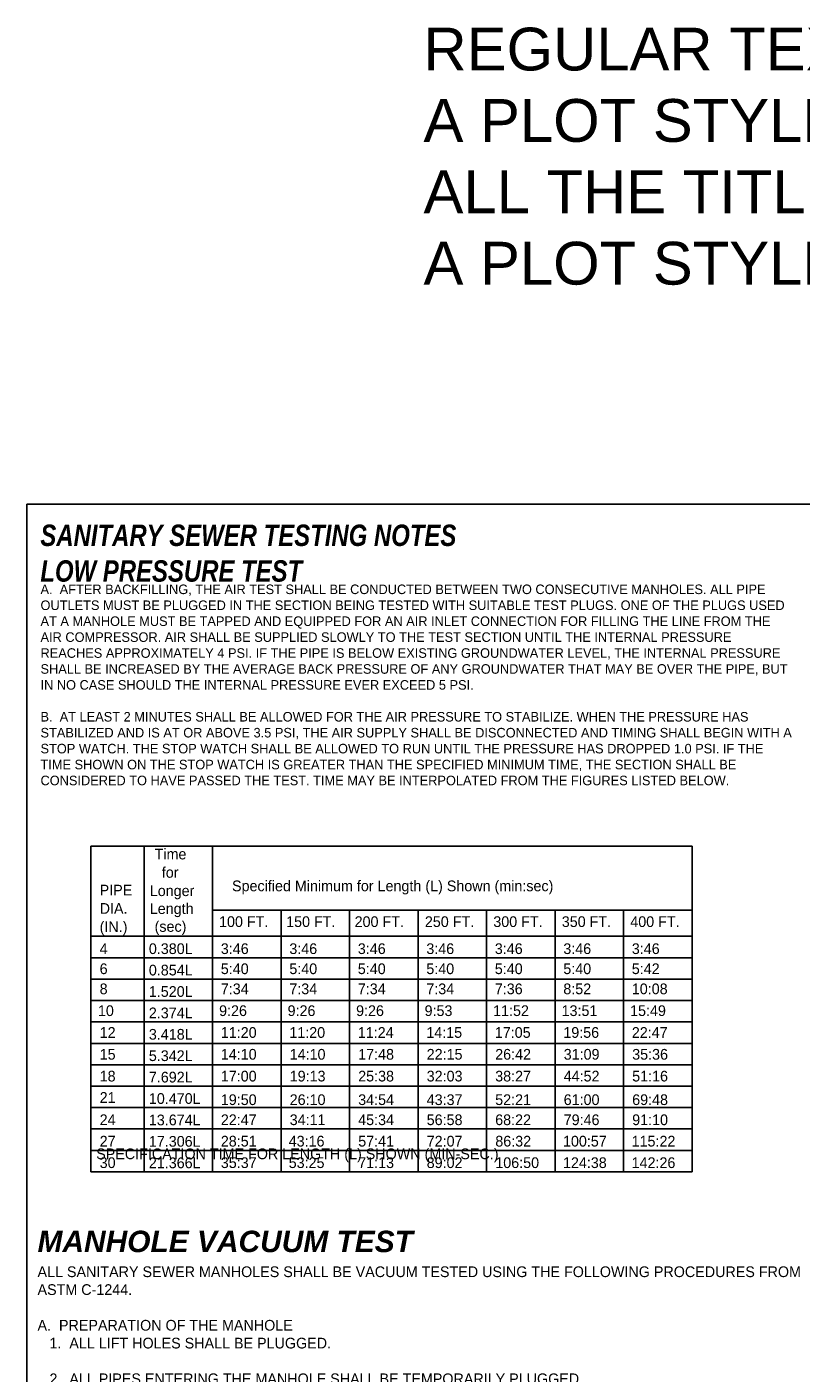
# Model space of a CAD drawing. Header units: feet. Extents: x 6 to 231, y 4 to 30.
# Tile 2 of 67: x 6 to 15, y 14 to 30. Entities that reach past the tile are written whole.
import ezdxf

# ---------------------------------------------------------------- set-up
doc = ezdxf.new("R2010")
doc.units = ezdxf.units.FT
doc.header["$MEASUREMENT"] = 0
doc.layers.add('COLUMNS', color=6, linetype='Continuous', plot=False)
doc.layers.add('SH_Data', color=7, linetype='Continuous')
doc.layers.add('text', color=9, linetype='Continuous')
doc.styles.add('Slanted-Normal', font='font31.shx', dxfattribs={"height": 0.14})
doc.styles.get("Standard").update_dxf_attribs({"font": 'arial.ttf'})

msp = doc.modelspace()

# ---------------------------------------------------------------- linework, layer by layer
at = {"layer": 'COLUMNS'}
msp.add_lwpolyline([(6.09752, 3.62445), (6.09752, 24.37445), (36.47252, 24.37445), (36.47252, 3.62445)], close=True, dxfattribs=at)
at = {"layer": 'text', "color": 3}
for p, q in [((6.84425, 20.38325), (13.86531, 20.38325)), ((6.84425, 20.38325), (6.84425, 16.57647)), ((7.46504, 20.38325), (7.46504, 16.57647)), ((8.26539, 20.38325), (8.26539, 16.57647)), ((13.86531, 20.38325), (13.86531, 16.57647)), ((8.26539, 19.63395), (13.86531, 19.63395)), ((9.06539, 19.63395), (9.06539, 16.57647)), ((9.86538, 19.63395), (9.86538, 16.57647)), ((10.66537, 19.63395), (10.66537, 16.57647)), ((11.46535, 19.63395), (11.46535, 16.57647)), ((12.26534, 19.63395), (12.26534, 16.57647)), ((13.06532, 19.63395), (13.06532, 16.57647)), ((6.84425, 19.32876), (13.86531, 19.32876)), ((6.84425, 16.57647), (13.86531, 16.57647))]:
    msp.add_line(p, q, dxfattribs=at)
at = {"layer": 'text'}
for p, q in [((6.84425, 19.07876), (13.86531, 19.07876)), ((6.84425, 18.82876), (13.86531, 18.82876)), ((6.84425, 18.57876), (13.86531, 18.57876)), ((6.84425, 18.32876), (13.86531, 18.32876)), ((6.84425, 18.07876), (13.86531, 18.07876)), ((6.84425, 17.82876), (13.86531, 17.82876)), ((6.84425, 17.57876), (13.86531, 17.57876)), ((6.84425, 17.32876), (13.86531, 17.32876)), ((6.84425, 17.07876), (13.86531, 17.07876)), ((6.84425, 16.82761), (13.86531, 16.82761))]:
    msp.add_line(p, q, dxfattribs=at)

# ---------------------------------------------------------------- texts
at = {"layer": 'SH_Data', "color": 1, "insert": (10.72914, 29.9406), "char_height": 0.5, "width": 15.2121855, "attachment_point": 1}
msp.add_mtext('\\pxi-3,l3,t3;REGULAR TEXT SHOULD HAVE \\PA PLOT STYLE : Mono-0.35 mm\\PALL THE TITLE SHOULD HAVE \\PA PLOT STYLE: Mono-0.65 mm', dxfattribs=at)
at = {"layer": 'text', "style": 'Slanted-Normal'}
for s, p in [('Time', (7.58877, 20.22729)), ('for', (7.67306, 20.013)), ('Specified Minimum for Length (L) Shown (min:sec)', (8.49282, 19.85534)), ('PIPE', (6.94709, 19.80605)), ('Longer', (7.53257, 19.79872)), ('DIA.', (6.94709, 19.59176)), ('Length', (7.53257, 19.5901)), ('(IN.)', (6.94709, 19.37748)), ('(sec)', (7.58877, 19.38149)), ('100 FT.', (8.34123, 19.43756)), ('150 FT.', (9.12502, 19.43756)), ('200 FT.', (9.92458, 19.43756)), ('250 FT.', (10.74513, 19.43756)), ('300 FT.', (11.54428, 19.43756)), ('350 FT.', (12.34426, 19.43756)), ('400 FT.', (13.14425, 19.43756)), ('4', (6.94709, 19.12192)), ('0.380L', (7.52162, 19.12192)), ('3:46', (8.36208, 19.12192)), ('3:46', (9.16208, 19.12192)), ('3:46', (9.96207, 19.12192)), ('3:46', (10.76205, 19.12192)), ('3:46', (11.56204, 19.12192)), ('3:46', (12.36202, 19.12192)), ('3:46', (13.16201, 19.12192)), ('6', (6.94709, 18.88736)), ('0.854L', (7.52162, 18.87192)), ('5:40', (8.36208, 18.88736)), ('5:40', (9.16208, 18.88736)), ('5:40', (9.96207, 18.88736)), ('5:40', (10.76205, 18.88736)), ('5:40', (11.56204, 18.88736)), ('5:40', (12.36202, 18.88736)), ('5:42', (13.16201, 18.88736)), ('8', (6.94709, 18.65281)), ('1.520L', (7.52162, 18.62192)), ('7:34', (8.36208, 18.65281)), ('7:34', (9.16208, 18.65281)), ('7:34', (9.96207, 18.65281)), ('7:34', (10.76205, 18.65281)), ('7:36', (11.56204, 18.65281)), ('8:52', (12.36202, 18.65281)), ('10:08', (13.16201, 18.65281)), ('10', (6.92679, 18.39798)), ('2.374L', (7.52162, 18.37192)), ('9:26', (8.34178, 18.39798)), ('9:26', (9.14178, 18.39798)), ('9:26', (9.94177, 18.39798)), ('9:53', (10.74175, 18.39798)), ('11:52', (11.54174, 18.39798)), ('13:51', (12.34172, 18.39798)), ('15:49', (13.14171, 18.39798)), ('12', (6.94709, 18.14315)), ('3.418L', (7.52162, 18.12192)), ('11:20', (8.36208, 18.14315)), ('11:20', (9.16208, 18.14315)), ('11:24', (9.96207, 18.14315)), ('14:15', (10.76205, 18.14315)), ('17:05', (11.56204, 18.14315)), ('19:56', (12.36202, 18.14315)), ('22:47', (13.16201, 18.14315)), ('15', (6.94709, 17.88832)), ('5.342L', (7.52162, 17.87192)), ('14:10', (8.36208, 17.88832)), ('14:10', (9.16643, 17.88832)), ('17:48', (9.96642, 17.88832)), ('22:15', (10.7664, 17.88832)), ('26:42', (11.56639, 17.88832)), ('31:09', (12.36637, 17.88832)), ('35:36', (13.16636, 17.88832)), ('18', (6.94709, 17.6335)), ('7.692L', (7.52162, 17.62192)), ('17:00', (8.36208, 17.6335)), ('19:13', (9.16643, 17.6335)), ('25:38', (9.96642, 17.6335)), ('32:03', (10.7664, 17.6335)), ('38:27', (11.56639, 17.6335)), ('44:52', (12.36637, 17.6335)), ('51:16', (13.16636, 17.6335)), ('21', (6.94709, 17.38409)), ('10.470L', (7.52162, 17.37192)), ('19:50', (8.36208, 17.3584)), ('26:10', (9.16643, 17.3584)), ('34:54', (9.96642, 17.3584)), ('43:37', (10.7664, 17.3584)), ('52:21', (11.56639, 17.3584)), ('61:00', (12.36637, 17.3584)), ('69:48', (13.16636, 17.3584)), ('24', (6.94709, 17.12384)), ('13.674L', (7.52162, 17.12192)), ('22:47', (8.36208, 17.12384)), ('34:11', (9.16643, 17.12384)), ('45:34', (9.96642, 17.12384)), ('56:58', (10.7664, 17.12384)), ('68:22', (11.56639, 17.12384)), ('79:46', (12.36637, 17.12384)), ('91:10', (13.16636, 17.12384)), ('27', (6.94709, 16.87384)), ('17.306L', (7.52162, 16.87192)), ('28:51', (8.36208, 16.87384)), ('43:16', (9.15471, 16.87384)), ('57:41', (9.96694, 16.87384)), ('72:07', (10.76643, 16.87384)), ('86:32', (11.56769, 16.87384)), ('100:57', (12.35796, 16.87384)), ('115:22', (13.15964, 16.87384)), ('30', (6.94709, 16.62269)), ('21.366L', (7.52162, 16.62077)), ('35:37', (8.36208, 16.62269)), ('53:25', (9.15471, 16.62269)), ('71:13', (9.96694, 16.62269)), ('89:02', (10.76643, 16.62269)), ('106:50', (11.56769, 16.62269)), ('124:38', (12.35796, 16.62269)), ('142:26', (13.15964, 16.62269))]:
    msp.add_text(s, height=0.125, dxfattribs=at).set_placement(p)
at = {"layer": 'text', "char_height": 0.125, "attachment_point": 1, "style": 'Slanted-Normal'}
for s, insert, width in [('{\\fArial|b1|i1|c0|p34;\\H2x;\\W0.8;\\C3;SANITARY SEWER TESTING NOTES\\PLOW PRESSURE TEST}', (6.25449, 24.1376), 8.1896768), ('\\P{\\H0.89286x;A.  AFTER BACKFILLING, THE AIR TEST SHALL BE CONDUCTED BETWEEN TWO CONSECUTIVE MANHOLES. ALL PIPE OUTLETS MUST BE PLUGGED IN THE SECTION BEING TESTED WITH SUITABLE TEST PLUGS. ONE OF THE PLUGS USED AT A MANHOLE MUST BE TAPPED AND EQUIPPED FOR AN AIR INLET CONNECTION FOR FILLING THE LINE FROM THE AIR COMPRESSOR. AIR SHALL BE SUPPLIED SLOWLY TO THE TEST SECTION UNTIL THE INTERNAL PRESSURE REACHES APPROXIMATELY 4 PSI. IF THE PIPE IS BELOW EXISTING GROUNDWATER LEVEL, THE INTERNAL PRESSURE SHALL BE INCREASED BY THE AVERAGE BACK PRESSURE OF ANY GROUNDWATER THAT MAY BE OVER THE PIPE, BUT IN NO CASE SHOULD THE INTERNAL PRESSURE EVER EXCEED 5 PSI.\\P\\PB.  AT LEAST 2 MINUTES SHALL BE ALLOWED FOR THE AIR PRESSURE TO STABILIZE. WHEN THE PRESSURE HAS STABILIZED AND IS AT OR ABOVE 3.5 PSI, THE AIR SUPPLY SHALL BE DISCONNECTED AND TIMING SHALL BEGIN WITH A STOP WATCH. THE STOP WATCH SHALL BE ALLOWED TO RUN UNTIL THE PRESSURE HAS DROPPED 1.0 PSI. IF THE TIME SHOWN ON THE STOP WATCH IS GREATER THAN THE SPECIFIED MINIMUM TIME, THE SECTION SHALL BE CONSIDERED TO HAVE PASSED THE TEST. TIME MAY BE INTERPOLATED FROM THE FIGURES LISTED BELOW.}\\P\\P\\P\\P\\P\\P\\P\\P\\P\\P\\P\\P\\P\\P\\P\\P\\P\\P\\P\\P\\P              SPECIFICATION TIME FOR LENGTH (L) SHOWN (MIN-SEC.)', (6.25623, 23.6456), 8.7842421), ('{\\fArial|b1|i1|c0|p34;\\H2x;MANHOLE VACUUM TEST\\P}ALL SANITARY SEWER MANHOLES SHALL BE VACUUM TESTED USING THE FOLLOWING PROCEDURES FROM ASTM C-1244.\\P\\PA.  PREPARATION OF THE MANHOLE\\P   1.  ALL LIFT HOLES SHALL BE PLUGGED.\\P \\P   2.  ALL PIPES ENTERING THE MANHOLE SHALL BE TEMPORARILY PLUGGED,\\P      TAKING CARE TO SECURELY BRACE THE PIPES AND PLUGS TO PREVENT \\P      THEM FROM BEING DRAWN INTO THE MANHOLE. \\P\\PB.  PROCEDURE\\P   1.  THE FIRST HEAD SHALL BE PLACED AT THE TOP OF THE MANHOLE IN THE \\P      CASTING IN ACCORDANCE WITH THE MANUFACTURER\'S RECOMMENDATIONS. \\P\\P   2.  A VACUUM OF 10" OF MERCURY (4.0 PSI) SHALL BE DRAWN ON THE \\P      MANHOLE, THE VALVE ON THE VACUUM LINE OF THE TEST HEAD CLOSED, \\P      AND THE VACUUM PUMP SHUT OFF. THE TIME SHALL BE MEASURED FOR \\P      THE VACUUM TO DROP TO 9" OF MERCURY (4.4 PSI). \\P\\P   3.  THE MANHOLE SHALL PASS IF THE TIME FOR THE VACUUM READING TO \\P      DROP FROM 10" OF MERCURY (4.0 PSI) TO 9"  OF MERCURY (4.4 \\P      PSI) MEETS OR EXCEEDS THE VALUES  INDICATED ON THE TABLE. \\P\\P   4.  IF THE MANHOLE FAILS THE INITIAL TEST, NECESSARY REPAIRS SHALL BE \\P      MADE BY AN APPROVED METHOD. THE  MANHOLE SHALL THEN BE \\P      RETESTED UNTIL A SATISFACTORY TEST IS OBTAINED.\\P\\P                                DIAMETER, INCHES\\P                   DEPTH (FT.) 48    60    72\\P                                TIME, SECONDS\\P                      8 OR <   20    26    33\\P                        10      25    33    41\\P                        12      30    39    49\\P                        14      35    46    57\\P                        16      40    52    67\\P\\pxt23;                        18      45    59    73\\P                        20     50    65    81\\P\\ptz;                        22     55    72    89\\P                        24     59    78    97\\P                        26     64    85   105\\P                        28     69    91   113\\P                        30     74    98   121\\P          MINIMUM TEST TIMES FOR VARIOUS MANHOLE DIAMETERS', (6.22124, 15.89069), 9.004469)]:
    msp.add_mtext(s, dxfattribs=dict(at, insert=insert, width=width))

doc.saveas('drawing.dxf')
